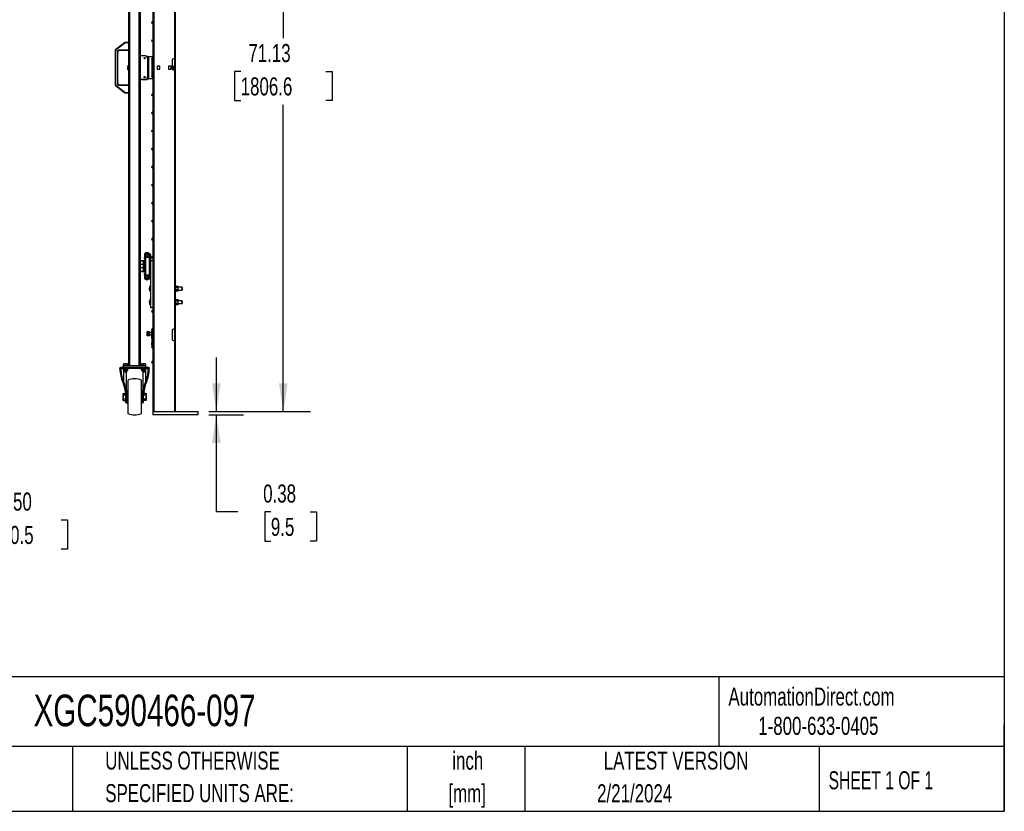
# Model space of a CAD drawing. Header units: inches. Extents: x 0.2 to 10.8, y 0.2 to 8.2.
# Tile 15 of 43: x 6.2 to 10.8, y 0.2 to 3.9. Entities that reach past the tile are written whole.
import ezdxf

# ---------------------------------------------------------------- set-up
doc = ezdxf.new("R2010")
doc.units = ezdxf.units.IN
doc.header["$MEASUREMENT"] = 0
doc.layers.add('DIMENSIONS', color=140, linetype='Continuous', lineweight=25)
doc.layers.add('TEXT', color=140, linetype='Continuous', lineweight=25)
doc.styles.add('SLDTEXTSTYLE0', font='TXT', dxfattribs={"width": 0.7})
doc.styles.add('SLDTEXTSTYLE1', font='TXT', dxfattribs={"width": 0.65})
doc.dimstyles.new('SLDDIMSTYLE1', dxfattribs={"dimtxt": 0.084961, "dimasz": 0.13, "dimexe": 0, "dimexo": 0.0625, "dimgap": 0.02124, "dimtad": 0, "dimtih": 1, "dimtoh": 1, "dimlfac": 24, "dimrnd": 1e-09, "dimzin": 4, "dimdsep": 46, "dimtxsty": 'SLDTEXTSTYLE0', "dimsah": 1, "dimcen": 0.09, "dimadec": 0, "dimazin": 1, "dimtfac": 1, "dimtmove": 0, "dimatfit": 0, "dimfxl": 0, "dimfrac": 2, "dimtolj": 1, "dimtzin": 12, "dimarcsym": 0})
doc.dimstyles.new('SLDDIMSTYLE2', dxfattribs={"dimtxt": 0.084961, "dimasz": 0.13, "dimexe": 0, "dimexo": 0.0625, "dimgap": 0.02124, "dimtad": 0, "dimtih": 1, "dimtoh": 1, "dimlfac": 24, "dimrnd": 1e-09, "dimzin": 12, "dimdsep": 46, "dimtxsty": 'SLDTEXTSTYLE0', "dimsah": 1, "dimcen": 0.09, "dimadec": 0, "dimazin": 3, "dimtfac": 1, "dimtofl": 0, "dimtmove": 0, "dimatfit": 3, "dimfxl": 0, "dimfrac": 2, "dimtolj": 1, "dimtzin": 12, "dimarcsym": 0})
doc.dimstyles.new('SLDDIMSTYLE3', dxfattribs={"dimtxt": 0.084961, "dimasz": 0.13, "dimexe": 0, "dimexo": 0.0625, "dimgap": 0.02124, "dimtad": 0, "dimtih": 1, "dimtoh": 1, "dimlfac": 24, "dimrnd": 1e-09, "dimdsep": 46, "dimtxsty": 'SLDTEXTSTYLE0', "dimsah": 1, "dimcen": 0.09, "dimadec": 0, "dimazin": 2, "dimtfac": 1, "dimtmove": 0, "dimatfit": 0, "dimfxl": 0, "dimfrac": 2, "dimtolj": 1, "dimtzin": 12, "dimarcsym": 0})

# ---------------------------------------------------------------- blocks, each defined once
blk = doc.blocks.new('_D_6')
at = {"layer": 'DIMENSIONS'}
for p, q in [((5.4749, 2.031), (5.4749, 1.471)), ((5.7874, 2.031), (5.7874, 1.471)), ((5.4749, 1.596), (5.2249, 1.596)), ((5.7874, 1.596), (5.9575, 1.596)), ((6.0727, 1.596), (6.0441, 1.596)), ((6.0441, 1.596), (6.0441, 1.461)), ((6.3958, 1.596), (6.4243, 1.596)), ((6.4243, 1.596), (6.4243, 1.461)), ((6.0441, 1.461), (6.0727, 1.461)), ((6.4243, 1.461), (6.3958, 1.461))]:
    blk.add_line(p, q, dxfattribs=at)
for points in [[(5.4749, 1.596), (5.3449, 1.616), (5.3449, 1.576)], [(5.7874, 1.596), (5.9174, 1.576), (5.9174, 1.616)]]:
    blk.add_solid(points, dxfattribs=at)
at = {"layer": 'DIMENSIONS', "char_height": 0.08333, "attachment_point": 1, "style": 'SLDTEXTSTYLE0'}
for s, insert in [('7.50', (6.108, 1.7225)), ('190.5', (6.0727, 1.5684))]:
    blk.add_mtext(s, dxfattribs=dict(at, insert=insert))
blk = doc.blocks.new('_D_7')
at = {"layer": 'DIMENSIONS'}
for p, q in [((6.9732, 5.0601), (7.546, 5.0601)), ((7.421, 5.0601), (7.421, 3.8221)), ((7.2241, 3.668), (7.1956, 3.668)), ((7.1956, 3.668), (7.1956, 3.533)), ((7.618, 3.668), (7.6465, 3.668)), ((7.6465, 3.668), (7.6465, 3.533)), ((7.1956, 3.533), (7.2241, 3.533)), ((7.421, 2.0966), (7.421, 3.514)), ((7.6465, 3.533), (7.618, 3.533)), ((7.0773, 2.0966), (7.546, 2.0966))]:
    blk.add_line(p, q, dxfattribs=at)
for points in [[(7.421, 5.0601), (7.401, 4.9301), (7.441, 4.9301)], [(7.421, 2.0966), (7.441, 2.2266), (7.401, 2.2266)]]:
    blk.add_solid(points, dxfattribs=at)
at = {"layer": 'DIMENSIONS', "char_height": 0.08333, "attachment_point": 1, "style": 'SLDTEXTSTYLE0'}
for s, insert in [('71.13', (7.2595, 3.7945)), ('1806.6', (7.2241, 3.6404))]:
    blk.add_mtext(s, dxfattribs=dict(at, insert=insert))
blk = doc.blocks.new('_D_8')
at = {"layer": 'DIMENSIONS'}
for p, q in [((7.1117, 2.0966), (7.1117, 2.3466)), ((7.0773, 2.0966), (7.2367, 2.0966)), ((7.0773, 2.081), (7.2367, 2.081)), ((7.1117, 1.6333), (7.1117, 2.081)), ((7.2102, 1.6333), (7.1117, 1.6333)), ((7.3634, 1.6333), (7.3349, 1.6333)), ((7.3349, 1.6333), (7.3349, 1.4982)), ((7.5452, 1.6333), (7.5737, 1.6333)), ((7.5737, 1.6333), (7.5737, 1.4982)), ((7.3349, 1.4982), (7.3634, 1.4982)), ((7.5737, 1.4982), (7.5452, 1.4982))]:
    blk.add_line(p, q, dxfattribs=at)
for points in [[(7.1117, 2.0966), (7.1317, 2.2266), (7.0917, 2.2266)], [(7.1117, 2.081), (7.0917, 1.951), (7.1317, 1.951)]]:
    blk.add_solid(points, dxfattribs=at)
at = {"layer": 'DIMENSIONS', "char_height": 0.08333, "attachment_point": 1, "style": 'SLDTEXTSTYLE0'}
for s, insert in [('0.38', (7.328, 1.7597)), ('9.5', (7.3634, 1.6057))]:
    blk.add_mtext(s, dxfattribs=dict(at, insert=insert))

msp = doc.modelspace()

# ---------------------------------------------------------------- linework, layer by layer
for p, q in [((6.7068, 5.06014), (6.7068, 2.31014)), ((6.71201, 2.31014), (6.71201, 5.06014)), ((6.75368, 5.06014), (6.75368, 2.31014)), ((6.75888, 2.31014), (6.75888, 5.06014)), ((6.76188, 2.31234), (6.76188, 5.05714)), ((6.82401, 2.09659), (6.82401, 5.06014)), ((6.92318, 2.09659), (6.92318, 5.06014)), ((6.81901, 4.9143), (6.81901, 3.71639)), ((6.91818, 4.92472), (6.91818, 3.7268)), ((6.68729, 3.79978), (6.6474, 3.76877)), ((6.68857, 3.79813), (6.64868, 3.76713)), ((6.68857, 3.79813), (6.68729, 3.79978)), ((6.69241, 3.79945), (6.69241, 3.80153)), ((6.7068, 3.80153), (6.69241, 3.80153)), ((6.7068, 3.79945), (6.69241, 3.79945)), ((6.64418, 3.76219), (6.64418, 3.60793)), ((6.64627, 3.76219), (6.64418, 3.76219)), ((6.64627, 3.60793), (6.64627, 3.76219)), ((6.64868, 3.76713), (6.6474, 3.76877)), ((6.6546, 3.61296), (6.6546, 3.75716)), ((6.6546, 3.75716), (6.65668, 3.75716)), ((6.65668, 3.61296), (6.65668, 3.75716)), ((6.66502, 3.76757), (6.66502, 3.76549)), ((6.66502, 3.76757), (6.7068, 3.76757)), ((6.66502, 3.76549), (6.7068, 3.76549)), ((6.78303, 3.73982), (6.76188, 3.73982)), ((6.78753, 3.7388), (6.79251, 3.7388)), ((6.7928, 3.73849), (6.78813, 3.73849)), ((6.79251, 3.7388), (6.79251, 3.73849)), ((6.7928, 3.73302), (6.7928, 3.73849)), ((6.7928, 3.73722), (6.79375, 3.73722)), ((6.79345, 3.72941), (6.79345, 3.64087)), ((6.79375, 3.73722), (6.79375, 3.63305)), ((6.79375, 3.73722), (6.80052, 3.73722)), ((6.80052, 3.63305), (6.80052, 3.73722)), ((6.80052, 3.73722), (6.81901, 3.73722)), ((6.70329, 3.69425), (6.70329, 3.68969)), ((6.70329, 3.68969), (6.70329, 3.68058)), ((6.7041, 3.69425), (6.7068, 3.69425)), ((6.7068, 3.68514), (6.7041, 3.68514)), ((6.79345, 3.69555), (6.79375, 3.69555)), ((6.79375, 3.68514), (6.79345, 3.68514)), ((6.8138, 3.72225), (6.8138, 3.69412)), ((6.8138, 3.72225), (6.81901, 3.72225)), ((6.8138, 3.69412), (6.81901, 3.69412)), ((6.8138, 3.69412), (6.8138, 3.68579)), ((6.81901, 3.68579), (6.8138, 3.68579)), ((6.8138, 3.68579), (6.8138, 3.66495)), ((6.81901, 3.71639), (6.81908, 3.71639)), ((6.81901, 3.71639), (6.81901, 3.71097)), ((6.81901, 3.71097), (6.81901, 3.66972)), ((6.81908, 3.71097), (6.81901, 3.71097)), ((6.81908, 3.71639), (6.81908, 3.6643)), ((6.85156, 3.69165), (6.83854, 3.69165)), ((6.83854, 3.69165), (6.83854, 3.67863)), ((6.85156, 3.67863), (6.85156, 3.69165)), ((6.89063, 3.69165), (6.89063, 3.67863)), ((6.90365, 3.69165), (6.89063, 3.69165)), ((6.90365, 3.67863), (6.90365, 3.69165)), ((6.90818, 3.72139), (6.90818, 3.68014)), ((6.91818, 3.7268), (6.9136, 3.7268)), ((6.91818, 3.7268), (6.91901, 3.7268)), ((6.91901, 3.7268), (6.91901, 3.67472)), ((6.70329, 3.68058), (6.70329, 3.67602)), ((6.7041, 3.67602), (6.7068, 3.67602)), ((6.7928, 3.63016), (6.7928, 3.63725)), ((6.79375, 3.67472), (6.79345, 3.67472)), ((6.8138, 3.66495), (6.81901, 3.66495)), ((6.8138, 3.66495), (6.8138, 3.65587)), ((6.8138, 3.65587), (6.8138, 3.6487)), ((6.8138, 3.65587), (6.81901, 3.65587)), ((6.8138, 3.6487), (6.81901, 3.6487)), ((6.81901, 3.66972), (6.81901, 3.6643)), ((6.81901, 3.66972), (6.81908, 3.66972)), ((6.81901, 3.6643), (6.81901, 2.46639)), ((6.81908, 3.6643), (6.81901, 3.6643)), ((6.83854, 3.67863), (6.85156, 3.67863)), ((6.89063, 3.67863), (6.90365, 3.67863)), ((6.9136, 3.67472), (6.91818, 3.67472)), ((6.91818, 3.67472), (6.91818, 2.4768)), ((6.91901, 3.67472), (6.91818, 3.67472)), ((6.64418, 3.60793), (6.64627, 3.60793)), ((6.6474, 3.60135), (6.64868, 3.60299)), ((6.6474, 3.60135), (6.68729, 3.57034)), ((6.64868, 3.60299), (6.68857, 3.57199)), ((6.65668, 3.61296), (6.6546, 3.61296)), ((6.66502, 3.60255), (6.66502, 3.60463)), ((6.7068, 3.60463), (6.66502, 3.60463)), ((6.7068, 3.60255), (6.66502, 3.60255)), ((6.78303, 3.63045), (6.76188, 3.63045)), ((6.76805, 3.63045), (6.76805, 3.63016)), ((6.76805, 3.63016), (6.7928, 3.63016)), ((6.7928, 3.63305), (6.79375, 3.63305)), ((6.79375, 3.63305), (6.80052, 3.63305)), ((6.81901, 3.63305), (6.80052, 3.63305)), ((6.68729, 3.57034), (6.68857, 3.57199)), ((6.69241, 3.57067), (6.69241, 3.56859)), ((6.69241, 3.57067), (6.7068, 3.57067)), ((6.69241, 3.56859), (6.7068, 3.56859)), ((6.78295, 2.82248), (6.77942, 2.82408)), ((6.77951, 2.82187), (6.77951, 2.81666)), ((6.77951, 2.82187), (6.80293, 2.82187)), ((6.7861, 2.82515), (6.7861, 2.82604)), ((6.79835, 2.8188), (6.78793, 2.8188)), ((6.78793, 2.81215), (6.78793, 2.8188)), ((6.78897, 2.82055), (6.7973, 2.82055)), ((6.79859, 2.82187), (6.79813, 2.82292)), ((6.79835, 2.81523), (6.79835, 2.8188)), ((6.79991, 2.82637), (6.80212, 2.82637)), ((6.79991, 2.82249), (6.80212, 2.82249)), ((6.80293, 2.81666), (6.80293, 2.82187)), ((6.80472, 2.81014), (6.80472, 2.81989)), ((6.8086, 2.81014), (6.8086, 2.81989)), ((6.76188, 2.79451), (6.77311, 2.79451)), ((6.77311, 2.79191), (6.76188, 2.79191)), ((6.77561, 2.77539), (6.76188, 2.77539)), ((6.77561, 2.74753), (6.77561, 2.78941)), ((6.77822, 2.74531), (6.77822, 2.79162)), ((6.77951, 2.81666), (6.78793, 2.81666)), ((6.77989, 2.8047), (6.77989, 2.81062)), ((6.78209, 2.79162), (6.78209, 2.74531)), ((6.78468, 2.77899), (6.78209, 2.77899)), ((6.78468, 2.77373), (6.78209, 2.77373)), ((6.78211, 2.79973), (6.78211, 2.79586)), ((6.78211, 2.79973), (6.7862, 2.79973)), ((6.78211, 2.79586), (6.78468, 2.79586)), ((6.78264, 2.7918), (6.78268, 2.79172)), ((6.78468, 2.79972), (6.78468, 2.73722)), ((6.7862, 2.79972), (6.78468, 2.79972)), ((6.7862, 2.81014), (6.80211, 2.81014)), ((6.7862, 2.7268), (6.7862, 2.81014)), ((6.79835, 2.81604), (6.79859, 2.81666)), ((6.79835, 2.81666), (6.80293, 2.81666)), ((6.80085, 2.81014), (6.80085, 2.81201)), ((6.80211, 2.81014), (6.8086, 2.81014)), ((6.80211, 2.81014), (6.80211, 2.7268)), ((6.8086, 2.79451), (6.8086, 2.81014)), ((6.8086, 2.79451), (6.81901, 2.79451)), ((6.8086, 2.57576), (6.8086, 2.79451)), ((6.76188, 2.76155), (6.77561, 2.76155)), ((6.76188, 2.74503), (6.77311, 2.74503)), ((6.77311, 2.74243), (6.76188, 2.74243)), ((6.77989, 2.72632), (6.77989, 2.73224)), ((6.78468, 2.76321), (6.78209, 2.76321)), ((6.78468, 2.75795), (6.78209, 2.75795)), ((6.78211, 2.74108), (6.78211, 2.73721)), ((6.78468, 2.74108), (6.78211, 2.74108)), ((6.7862, 2.73721), (6.78211, 2.73721)), ((6.78268, 2.74521), (6.78264, 2.74513)), ((6.7862, 2.73722), (6.78468, 2.73722)), ((6.77943, 2.71285), (6.78295, 2.71445)), ((6.78793, 2.72028), (6.77951, 2.72028)), ((6.77951, 2.72028), (6.77951, 2.71507)), ((6.80294, 2.71507), (6.77951, 2.71507)), ((6.7861, 2.7109), (6.7861, 2.71178)), ((6.80211, 2.7268), (6.7862, 2.7268)), ((6.78793, 2.71814), (6.78793, 2.72479)), ((6.78793, 2.71814), (6.79835, 2.71814)), ((6.78897, 2.71639), (6.7973, 2.71639)), ((6.79811, 2.71401), (6.79858, 2.71507)), ((6.79835, 2.71814), (6.79835, 2.72171)), ((6.79858, 2.72028), (6.79835, 2.72088)), ((6.80294, 2.72028), (6.79835, 2.72028)), ((6.79991, 2.71445), (6.80212, 2.71445)), ((6.79991, 2.71057), (6.80212, 2.71057)), ((6.80085, 2.72493), (6.80085, 2.7268)), ((6.8086, 2.7268), (6.80211, 2.7268)), ((6.80294, 2.71507), (6.80294, 2.72028)), ((6.80472, 2.71705), (6.80472, 2.7268)), ((6.80734, 2.67907), (6.80734, 2.64954)), ((6.92485, 2.67863), (6.92318, 2.67863)), ((6.92318, 2.64998), (6.92485, 2.64998)), ((6.92485, 2.6643), (6.92485, 2.67863)), ((6.92485, 2.67633), (6.93397, 2.67633)), ((6.93397, 2.67032), (6.92485, 2.67032)), ((6.92485, 2.64998), (6.92485, 2.6643)), ((6.93397, 2.65829), (6.92485, 2.65829)), ((6.93397, 2.65227), (6.92485, 2.65227)), ((6.9349, 2.67472), (6.93397, 2.67633)), ((6.93397, 2.65227), (6.9349, 2.65389)), ((6.9349, 2.67332), (6.9349, 2.67472)), ((6.9349, 2.6643), (6.9349, 2.67332)), ((6.95318, 2.67089), (6.9349, 2.67089)), ((6.9349, 2.65528), (6.9349, 2.6643)), ((6.9349, 2.65771), (6.95318, 2.65771)), ((6.9349, 2.65389), (6.9349, 2.65528)), ((6.95443, 2.66964), (6.95318, 2.67089)), ((6.95318, 2.65771), (6.95318, 2.67089)), ((6.95318, 2.65771), (6.95443, 2.65896)), ((6.95443, 2.66964), (6.95443, 2.65896)), ((6.80734, 2.61657), (6.80734, 2.58704)), ((6.92485, 2.61613), (6.92318, 2.61613)), ((6.92485, 2.6018), (6.92485, 2.61613)), ((6.92485, 2.61383), (6.93397, 2.61383)), ((6.93397, 2.60782), (6.92485, 2.60782)), ((6.92485, 2.58748), (6.92485, 2.6018)), ((6.93397, 2.59579), (6.92485, 2.59579)), ((6.9349, 2.61222), (6.93397, 2.61383)), ((6.93397, 2.58977), (6.9349, 2.59139)), ((6.9349, 2.61082), (6.9349, 2.61222)), ((6.9349, 2.6018), (6.9349, 2.61082)), ((6.95318, 2.60839), (6.9349, 2.60839)), ((6.9349, 2.59278), (6.9349, 2.6018)), ((6.9349, 2.59521), (6.95318, 2.59521)), ((6.9349, 2.59139), (6.9349, 2.59278)), ((6.95443, 2.60714), (6.95318, 2.60839)), ((6.95318, 2.59521), (6.95318, 2.60839)), ((6.95318, 2.59521), (6.95443, 2.59646)), ((6.95443, 2.60714), (6.95443, 2.59646)), ((6.81901, 2.57576), (6.8086, 2.57576)), ((6.92318, 2.58748), (6.92485, 2.58748)), ((6.93397, 2.58977), (6.92485, 2.58977)), ((6.79204, 2.46529), (6.79167, 2.46464)), ((6.79167, 2.46464), (6.79167, 2.44772)), ((6.79286, 2.46529), (6.7921, 2.46529)), ((6.79818, 2.46529), (6.79286, 2.46529)), ((6.79286, 2.45618), (6.79818, 2.45618)), ((6.79818, 2.45618), (6.79818, 2.46529)), ((6.79922, 2.46529), (6.79818, 2.46529)), ((6.80055, 2.46133), (6.79818, 2.46133)), ((6.79818, 2.44706), (6.79818, 2.45618)), ((6.79922, 2.46133), (6.79922, 2.46529)), ((6.80073, 2.4643), (6.80028, 2.4643)), ((6.80292, 2.45618), (6.80042, 2.45618)), ((6.80042, 2.45618), (6.80042, 2.45618)), ((6.80042, 2.45618), (6.80292, 2.45618)), ((6.80323, 2.4643), (6.80073, 2.4643)), ((6.80165, 2.45585), (6.80165, 2.45567)), ((6.80165, 2.45585), (6.80415, 2.45585)), ((6.80415, 2.45567), (6.80165, 2.45567)), ((6.80292, 2.45618), (6.80292, 2.45618)), ((6.81072, 2.46133), (6.80321, 2.46133)), ((6.80415, 2.45585), (6.80415, 2.45567)), ((6.8138, 2.46112), (6.8136, 2.46133)), ((6.8138, 2.46128), (6.81365, 2.46128)), ((6.8138, 2.44347), (6.8138, 2.47159)), ((6.8138, 2.47159), (6.81901, 2.47159)), ((6.81901, 2.46639), (6.81908, 2.46639)), ((6.81901, 2.46639), (6.81901, 2.46097)), ((6.81901, 2.46097), (6.81901, 2.41972)), ((6.81908, 2.46097), (6.81901, 2.46097)), ((6.81908, 2.46639), (6.81908, 2.4143)), ((6.90818, 2.47139), (6.90818, 2.43014)), ((6.91818, 2.4768), (6.9136, 2.4768)), ((6.91818, 2.4768), (6.91901, 2.4768)), ((6.91901, 2.4768), (6.91901, 2.42472)), ((6.79167, 2.44772), (6.79204, 2.44706)), ((6.79818, 2.44706), (6.79286, 2.44706)), ((6.79818, 2.45102), (6.80137, 2.45102)), ((6.79922, 2.44706), (6.79818, 2.44706)), ((6.79922, 2.44706), (6.79922, 2.45102)), ((6.8009, 2.45097), (6.80091, 2.45102)), ((6.8009, 2.44805), (6.80135, 2.44805)), ((6.80135, 2.44805), (6.80385, 2.44805)), ((6.80403, 2.45102), (6.81072, 2.45102)), ((6.8136, 2.45102), (6.8138, 2.45123)), ((6.81365, 2.45108), (6.8138, 2.45108)), ((6.81901, 2.44347), (6.8138, 2.44347)), ((6.8138, 2.43514), (6.8138, 2.44347)), ((6.81901, 2.43514), (6.8138, 2.43514)), ((6.8138, 2.43514), (6.8138, 2.4143)), ((6.81908, 2.4143), (6.8138, 2.4143)), ((6.8138, 2.40522), (6.8138, 2.4143)), ((6.81901, 2.41972), (6.81901, 2.4143)), ((6.81901, 2.41972), (6.81908, 2.41972)), ((6.81901, 2.4143), (6.81901, 2.09659)), ((6.81908, 2.4143), (6.81901, 2.4143)), ((6.9136, 2.42472), (6.91818, 2.42472)), ((6.91818, 2.42472), (6.91818, 2.09659)), ((6.91901, 2.42472), (6.91818, 2.42472)), ((6.81901, 2.40522), (6.8138, 2.40522)), ((6.8138, 2.40522), (6.8138, 2.39805)), ((6.81901, 2.39805), (6.8138, 2.39805)), ((6.66663, 2.29555), (6.66663, 2.29842)), ((6.80205, 2.29555), (6.66663, 2.29555)), ((6.80075, 2.29972), (6.66794, 2.29972)), ((6.68031, 2.29555), (6.68031, 2.29214)), ((6.68031, 2.29214), (6.70505, 2.29214)), ((6.68215, 2.29214), (6.68215, 2.2866)), ((6.68215, 2.2866), (6.68356, 2.28579)), ((6.68226, 2.31014), (6.68226, 2.29972)), ((6.68226, 2.31014), (6.7068, 2.31014)), ((6.68285, 2.2862), (6.68285, 2.23726)), ((6.68812, 2.31665), (6.68356, 2.31665)), ((6.68356, 2.31014), (6.68356, 2.31583)), ((6.68356, 2.28579), (6.68478, 2.28579)), ((6.68478, 2.28579), (6.69268, 2.28579)), ((6.68741, 2.2866), (6.68741, 2.29214)), ((6.68742, 2.28579), (6.68742, 2.28014)), ((6.68742, 2.28014), (6.68867, 2.27889)), ((6.68742, 2.28014), (6.69793, 2.28014)), ((6.69723, 2.31665), (6.68812, 2.31665)), ((6.69668, 2.27889), (6.68867, 2.27889)), ((6.69268, 2.31583), (6.69268, 2.31014)), ((6.69268, 2.28579), (6.70057, 2.28579)), ((6.69668, 2.27889), (6.69793, 2.28014)), ((6.69684, 2.16954), (6.69684, 2.27905)), ((6.70179, 2.31665), (6.69723, 2.31665)), ((6.69793, 2.28014), (6.69793, 2.28579)), ((6.69794, 2.2866), (6.69794, 2.29214)), ((6.70057, 2.28579), (6.70179, 2.28579)), ((6.70179, 2.31583), (6.70179, 2.31014)), ((6.70179, 2.28579), (6.7032, 2.2866)), ((6.7032, 2.2866), (6.7032, 2.29214)), ((6.70505, 2.29214), (6.70505, 2.29555)), ((6.7068, 2.31014), (6.71201, 2.31014)), ((6.71201, 2.31014), (6.75368, 2.31014)), ((6.75368, 2.31014), (6.75888, 2.31014)), ((6.75888, 2.31234), (6.76188, 2.31234)), ((6.75888, 2.31014), (6.78643, 2.31014)), ((6.76364, 2.29555), (6.76364, 2.29214)), ((6.76364, 2.29214), (6.78838, 2.29214)), ((6.76548, 2.29214), (6.76548, 2.2866)), ((6.76548, 2.2866), (6.76689, 2.28579)), ((6.77145, 2.31665), (6.76689, 2.31665)), ((6.76689, 2.31014), (6.76689, 2.31583)), ((6.76689, 2.28579), (6.76812, 2.28579)), ((6.76812, 2.28579), (6.77601, 2.28579)), ((6.77075, 2.2866), (6.77075, 2.29214)), ((6.77076, 2.28579), (6.77076, 2.28014)), ((6.77076, 2.28014), (6.77201, 2.27889)), ((6.77076, 2.28014), (6.78126, 2.28014)), ((6.78057, 2.31665), (6.77145, 2.31665)), ((6.77184, 2.27905), (6.77184, 2.16954)), ((6.78001, 2.27889), (6.77201, 2.27889)), ((6.77601, 2.31583), (6.77601, 2.31014)), ((6.77601, 2.28579), (6.7839, 2.28579)), ((6.78001, 2.27889), (6.78126, 2.28014)), ((6.78512, 2.31665), (6.78057, 2.31665)), ((6.78126, 2.28014), (6.78126, 2.28579)), ((6.78127, 2.2866), (6.78127, 2.29214)), ((6.7839, 2.28579), (6.78512, 2.28579)), ((6.78512, 2.31583), (6.78512, 2.31014)), ((6.78512, 2.28579), (6.78653, 2.2866)), ((6.78584, 2.23726), (6.78584, 2.2862)), ((6.78643, 2.29972), (6.78643, 2.31014)), ((6.78653, 2.2866), (6.78653, 2.29214)), ((6.78838, 2.29214), (6.78838, 2.29555)), ((6.80205, 2.29842), (6.80205, 2.29555)), ((6.70309, 2.24139), (6.70309, 2.08722)), ((6.76559, 2.08722), (6.76559, 2.24139)), ((6.70309, 2.19295), (6.69893, 2.19295)), ((6.69893, 2.19295), (6.69893, 2.13566)), ((6.76976, 2.19295), (6.76559, 2.19295)), ((6.76976, 2.13566), (6.76976, 2.19295)), ((6.68223, 2.18084), (6.68095, 2.17863)), ((6.68095, 2.17863), (6.68095, 2.17671)), ((6.68095, 2.17671), (6.68095, 2.1643)), ((6.68095, 2.1643), (6.68095, 2.1519)), ((6.68095, 2.1519), (6.68095, 2.14998)), ((6.68095, 2.14998), (6.68223, 2.14776)), ((6.68223, 2.18084), (6.6923, 2.18084)), ((6.69265, 2.17257), (6.68223, 2.17257)), ((6.68223, 2.15603), (6.69268, 2.15603)), ((6.68223, 2.14776), (6.69268, 2.14776)), ((6.69268, 2.16954), (6.69268, 2.15157)), ((6.69268, 2.15157), (6.69684, 2.15157)), ((6.69268, 2.15157), (6.69268, 2.13852)), ((6.69268, 2.13852), (6.69684, 2.13852)), ((6.69893, 2.17342), (6.69684, 2.17342)), ((6.69684, 2.15157), (6.69684, 2.16954)), ((6.69684, 2.15519), (6.69893, 2.15519)), ((6.69684, 2.13852), (6.69684, 2.15157)), ((6.77184, 2.17342), (6.76976, 2.17342)), ((6.76976, 2.15519), (6.77184, 2.15519)), ((6.77184, 2.16954), (6.77184, 2.15157)), ((6.77184, 2.15157), (6.77601, 2.15157)), ((6.77184, 2.15157), (6.77184, 2.13852)), ((6.77184, 2.13852), (6.77601, 2.13852)), ((6.77601, 2.15157), (6.77601, 2.16954)), ((6.77601, 2.15603), (6.78646, 2.15603)), ((6.77601, 2.13852), (6.77601, 2.15157)), ((6.78646, 2.14776), (6.77601, 2.14776)), ((6.78646, 2.17257), (6.77604, 2.17257)), ((6.78646, 2.18084), (6.77638, 2.18084)), ((6.78774, 2.17863), (6.78646, 2.18084)), ((6.78646, 2.14776), (6.78774, 2.14998)), ((6.78774, 2.17671), (6.78774, 2.17863)), ((6.78774, 2.1643), (6.78774, 2.17671)), ((6.78774, 2.1519), (6.78774, 2.1643)), ((6.78774, 2.14998), (6.78774, 2.1519)), ((6.69893, 2.13566), (6.70309, 2.13566)), ((6.76559, 2.13566), (6.76976, 2.13566)), ((6.81901, 2.09659), (6.81901, 2.08097)), ((6.81901, 2.09659), (7.02735, 2.09659)), ((7.02735, 2.08097), (7.02735, 2.09659)), ((7.02735, 2.08097), (6.81901, 2.08097))]:
    msp.add_line(p, q)
at = {"flags": 128}
for points in [[(6.78468, 2.79007), (6.78393, 2.79053), (6.78264, 2.7918)], [(6.78468, 2.78974), (6.78414, 2.79018), (6.7827, 2.79173)], [(6.7862, 2.80193), (6.78536, 2.80062), (6.78501, 2.79973)], [(6.78264, 2.74513), (6.78393, 2.74641), (6.78468, 2.74687)], [(6.7827, 2.74521), (6.78414, 2.74676), (6.78468, 2.7472)], [(6.78501, 2.73721), (6.78536, 2.73632), (6.7862, 2.73501)]]:
    msp.add_lwpolyline(points, dxfattribs=at)
for centre in [(6.78043, 3.72941), (6.78043, 3.64087)]:
    msp.add_circle(centre, 0.00283)
for centre, radius, start, end in [((6.81605, 3.89331), 0.00333, 27.43924, 332.56076), ((6.69241, 3.7932), 0.00833, 90, 127.85713), ((6.81605, 3.80998), 0.00333, 27.43924, 332.56076), ((6.65252, 3.76219), 0.00833, 127.85713, 180), ((6.66502, 3.75716), 0.00833, 90, 180), ((6.78303, 3.72941), 0.01042, 0, 90), ((6.81605, 3.72604), 0.00333, 27.43924, 332.56076), ((6.9136, 3.72139), 0.00542, 90, 180), ((6.89714, 3.68514), 0.01498, 0, 42.51208), ((6.89714, 3.68514), 0.01476, 325.64362, 41.58548), ((6.89714, 3.68514), 0.01498, 325.398, 0), ((6.90989, 3.68514), 0.00781, 270, 90), ((6.78043, 3.63982), 0.00354, 49.3716, 130.62845), ((6.78303, 3.64087), 0.01042, 270, 0), ((6.81605, 3.64479), 0.00333, 27.43924, 332.56076), ((6.9136, 3.68014), 0.00542, 180, 270), ((6.65252, 3.60793), 0.00833, 180, 232.14287), ((6.66502, 3.61296), 0.00833, 180, 270), ((6.69241, 3.57692), 0.00833, 232.14287, 270), ((6.81605, 3.55938), 0.00333, 27.43924, 332.56076), ((6.81605, 3.47604), 0.00333, 27.43924, 332.56076), ((6.81605, 3.39271), 0.00333, 27.43924, 332.56076), ((6.81605, 3.30938), 0.00333, 27.43924, 332.56076), ((6.81605, 3.22604), 0.00333, 27.43924, 332.56076), ((6.81605, 3.14271), 0.00333, 27.43924, 332.56076), ((6.81605, 3.05938), 0.00333, 27.43924, 332.56076), ((6.81605, 2.97604), 0.00333, 27.43924, 332.56076), ((6.81605, 2.89271), 0.00333, 27.43924, 332.56076), ((6.79035, 2.81912), 0.012, 37.1689, 155.54554), ((6.79035, 2.81912), 0.00812, 37.1689, 155.54554), ((6.79123, 2.81926), 0.00781, 81.98835, 160.52878), ((6.79134, 2.81796), 0.00352, 132.41203, 166.06253), ((6.79101, 2.82617), 0.00104, 84.59946, 123.79403), ((6.79991, 2.82637), 0.00388, 217.1689, 270), ((6.79493, 2.81796), 0.00352, 13.93747, 47.58797), ((6.80212, 2.81989), 0.00648, 0, 90), ((6.80212, 2.81989), 0.0026, 0, 90), ((6.77311, 2.78941), 0.0051, 0, 90), ((6.77311, 2.78941), 0.0025, 0, 90), ((6.7824, 2.79162), 0.00418, 56.88414, 180), ((6.78355, 2.81062), 0.00367, 49.41778, 180), ((6.78358, 2.8047), 0.00369, 180, 315.19753), ((6.7824, 2.79162), 0.000303, 36.35327, 180), ((6.79123, 2.81926), 0.00781, 199.47122, 245.01295), ((6.79122, 2.81957), 0.00812, 229.41778, 321.23245), ((6.8007, 2.81197), 0.00402, 0, 141.23245), ((6.79122, 2.81957), 0.012, 307.25653, 321.45305), ((6.81605, 2.80938), 0.00333, 27.43924, 332.56076), ((6.77311, 2.74753), 0.0025, 270, 0), ((6.77311, 2.74753), 0.0051, 270, 0), ((6.7824, 2.74531), 0.00418, 180, 303.11586), ((6.78358, 2.73224), 0.00369, 44.80247, 180), ((6.7824, 2.74531), 0.000303, 180, 323.64673), ((6.79035, 2.71782), 0.012, 204.50662, 322.8311), ((6.78355, 2.72632), 0.00367, 180, 310.58222), ((6.79035, 2.71782), 0.00812, 204.50662, 322.8311), ((6.79122, 2.71768), 0.00781, 114.89451, 160.52878), ((6.79122, 2.71768), 0.00781, 199.47122, 278.20809), ((6.79122, 2.71737), 0.00813, 38.76755, 130.58222), ((6.79026, 2.71834), 0.00234, 184.93813, 236.58731), ((6.79101, 2.71077), 0.00104, 236.34041, 275.40054), ((6.79991, 2.71057), 0.00388, 90, 142.8311), ((6.79602, 2.71834), 0.00234, 303.41269, 355.06187), ((6.8007, 2.72497), 0.00402, 218.76755, 360), ((6.79122, 2.71737), 0.012, 38.54695, 52.19381), ((6.80212, 2.71705), 0.0026, 270, 0), ((6.80212, 2.71705), 0.00648, 270, 0), ((6.82222, 2.6643), 0.02096, 135.23467, 224.76533), ((6.80786, 2.67855), 0.000733, 0, 135.23467), ((6.80786, 2.65006), 0.000733, 224.76533, 0), ((6.82222, 2.6018), 0.02096, 135.23467, 224.76533), ((6.80786, 2.61605), 0.000733, 0, 135.23467), ((6.80786, 2.58756), 0.000733, 224.76533, 0), ((6.81605, 2.55938), 0.00333, 27.43924, 332.56076), ((6.81464, 2.45991), 0.00417, 101.53696, 160.7945), ((6.81605, 2.47544), 0.00333, 27.43924, 332.56076), ((6.9136, 2.47139), 0.00542, 90, 180), ((6.81464, 2.45245), 0.00417, 199.2055, 258.46304), ((6.9136, 2.43014), 0.00542, 180, 270), ((6.81605, 2.39419), 0.00333, 27.43924, 332.56076), ((6.81605, 2.32454), 0.00333, 27.43924, 332.56076), ((6.66794, 2.29842), 0.0013, 90, 180), ((6.80075, 2.29842), 0.0013, 0, 90), ((6.73434, 2.16639), 0.08125, 67.38014, 112.61986), ((6.73434, 2.16222), 0.08125, 247.38014, 292.61986)]:
    msp.add_arc(centre, radius, start, end)
for centre, major_axis, start_param, end_param in [((6.72229, 2.29555), (0, 0.09802), 1.5707963, 2.268928), ((6.72229, 2.29555), (0, 0.09069), 1.5707963, 2.268928), ((6.7464, 2.29555), (0, 0.09069), 4.0142573, 4.712389), ((6.7464, 2.29555), (0, 0.09802), 4.0142573, 4.712389), ((6.63702, 2.16954), (0, 0.09802), 4.712389, 5.4105207), ((6.63702, 2.16954), (0, 0.10536), 4.712389, 5.4105207), ((6.83166, 2.16954), (0, 0.10536), 0.8726646, 1.5707963), ((6.83166, 2.16954), (0, 0.09802), 0.8726646, 1.5707963)]:
    msp.add_ellipse(centre, major_axis=major_axis, ratio=0.5677697, start_param=start_param, end_param=end_param)
for points, knots in [([(6.69241, 3.79945), (6.69231, 3.79945), (6.69211, 3.79944), (6.69182, 3.79942), (6.69153, 3.79939), (6.69124, 3.79934), (6.69095, 3.79928), (6.69066, 3.7992), (6.69031, 3.79909), (6.6899, 3.79893), (6.68943, 3.7987), (6.68899, 3.79844), (6.68871, 3.79823), (6.68857, 3.79813)], [0, 0, 0, 0, 0.0718096, 0.1432278, 0.2144136, 0.2855276, 0.356731, 0.4281842, 0.500046, 0.6254253, 0.7499695, 0.8745406, 1, 1, 1, 1]), ([(6.6546, 3.75716), (6.6546, 3.75728), (6.6546, 3.75754), (6.65463, 3.75792), (6.65466, 3.7583), (6.65471, 3.75867), (6.65481, 3.75926), (6.65499, 3.76004), (6.65532, 3.76101), (6.65575, 3.76196), (6.65647, 3.76318), (6.6576, 3.76457), (6.65899, 3.7657), (6.66022, 3.76642), (6.66116, 3.76685), (6.66213, 3.76718), (6.663, 3.76739), (6.66375, 3.7675), (6.66438, 3.76756), (6.66481, 3.76757), (6.66502, 3.76757)], [0, 0, 0, 0, 0.0233358, 0.0466288, 0.0699105, 0.0932121, 0.1165649, 0.1783022, 0.2400921, 0.3044035, 0.3687678, 0.5000056, 0.6312435, 0.695555, 0.7599192, 0.8216565, 0.8834464, 0.92231, 0.9611128, 1, 1, 1, 1]), ([(6.66502, 3.60255), (6.66489, 3.60255), (6.66464, 3.60255), (6.66426, 3.60257), (6.66388, 3.60261), (6.6635, 3.60266), (6.66291, 3.60275), (6.66213, 3.60294), (6.66116, 3.60327), (6.66022, 3.6037), (6.65899, 3.60441), (6.6576, 3.60555), (6.65647, 3.60694), (6.65575, 3.60816), (6.65532, 3.60911), (6.65499, 3.61008), (6.65479, 3.61094), (6.65467, 3.6117), (6.65461, 3.61233), (6.6546, 3.61275), (6.6546, 3.61296)], [0, 0, 0, 0, 0.0233358, 0.0466288, 0.0699105, 0.0932121, 0.1165649, 0.1783022, 0.2400921, 0.3044035, 0.3687678, 0.5000056, 0.6312435, 0.695555, 0.7599192, 0.8216565, 0.8834464, 0.92231, 0.9611128, 1, 1, 1, 1]), ([(6.68857, 3.57199), (6.68865, 3.57193), (6.68881, 3.57181), (6.68905, 3.57165), (6.68931, 3.57149), (6.68956, 3.57135), (6.68983, 3.57123), (6.6901, 3.57111), (6.69045, 3.57098), (6.69087, 3.57086), (6.69138, 3.57075), (6.69189, 3.57068), (6.69224, 3.57068), (6.69241, 3.57067)], [0, 0, 0, 0, 0.07180959, 0.14322777, 0.21441357, 0.28552761, 0.35673098, 0.42818417, 0.500046, 0.62542526, 0.7499695, 0.87454064, 1, 1, 1, 1]), ([(6.79286, 2.45618), (6.79236, 2.45767), (6.79205, 2.45918), (6.79204, 2.46111), (6.79206, 2.4615), (6.79214, 2.46227), (6.79219, 2.46266), (6.79241, 2.4638), (6.79261, 2.46455), (6.79286, 2.46529)], [0, 0, 0, 0, 0.5, 0.5, 0.625, 0.625, 0.75, 0.75, 1, 1, 1, 1]), ([(6.79286, 2.44706), (6.79236, 2.44855), (6.79205, 2.45006), (6.79204, 2.452), (6.79206, 2.45239), (6.79214, 2.45316), (6.79219, 2.45354), (6.79241, 2.45468), (6.79261, 2.45543), (6.79286, 2.45618)], [0, 0, 0, 0, 0.5, 0.5, 0.625, 0.625, 0.75, 0.75, 1, 1, 1, 1]), ([(6.80073, 2.4643), (6.80072, 2.4643), (6.8007, 2.46425), (6.80068, 2.46405), (6.80066, 2.46389), (6.80062, 2.46327), (6.8006, 2.46266), (6.80056, 2.46156), (6.80055, 2.46115), (6.80052, 2.46026), (6.80051, 2.45979), (6.80047, 2.45829), (6.80044, 2.45722), (6.80042, 2.45618)], [0, 0, 0, 0, 0.125, 0.125, 0.25, 0.25, 0.5, 0.5, 0.625, 0.625, 0.75, 0.75, 1, 1, 1, 1]), ([(6.80165, 2.45567), (6.80163, 2.45476), (6.80159, 2.45295), (6.80152, 2.45061), (6.80145, 2.44889), (6.80139, 2.44816), (6.80134, 2.44798), (6.80129, 2.44838), (6.80123, 2.44949), (6.80119, 2.45064), (6.80118, 2.45108)], [0, 0, 0, 0, 0.1412398, 0.2824832, 0.4237314, 0.5649752, 0.6314007, 0.7726417, 0.9138855, 1, 1, 1, 1]), ([(6.80135, 2.45097), (6.80138, 2.45097), (6.8014, 2.45109), (6.80144, 2.45146), (6.80145, 2.45161), (6.80148, 2.45196), (6.80149, 2.45216), (6.80153, 2.45282), (6.80155, 2.45336), (6.8016, 2.45456), (6.80163, 2.45521), (6.80165, 2.45585)], [0, 0, 0, 0, 0.25, 0.25, 0.375, 0.375, 0.5, 0.5, 0.75, 0.75, 1, 1, 1, 1]), ([(6.80292, 2.45618), (6.80294, 2.45709), (6.80298, 2.45892), (6.80305, 2.46135), (6.80311, 2.4632), (6.80318, 2.46414), (6.80323, 2.46441), (6.80329, 2.46398), (6.80335, 2.46287), (6.80339, 2.46172), (6.8034, 2.46128)], [0, 0, 0, 0, 0.1376207, 0.2752448, 0.4128738, 0.5504983, 0.640847, 0.7784688, 0.9160938, 1, 1, 1, 1]), ([(6.80292, 2.45618), (6.80294, 2.45671), (6.80298, 2.45783), (6.80305, 2.45937), (6.80311, 2.4606), (6.80317, 2.46123), (6.80322, 2.46145), (6.80324, 2.46135), (6.80324, 2.46133)], [0, 0, 0, 0, 0.1873232, 0.3930364, 0.5987723, 0.8044887, 0.9576493, 1, 1, 1, 1]), ([(6.80385, 2.44805), (6.80388, 2.44805), (6.8039, 2.44825), (6.80394, 2.44882), (6.80395, 2.44905), (6.80398, 2.4496), (6.80399, 2.44991), (6.80403, 2.45094), (6.80405, 2.45179), (6.8041, 2.45366), (6.80413, 2.45467), (6.80415, 2.45567)], [0, 0, 0, 0, 0.25, 0.25, 0.375, 0.375, 0.5, 0.5, 0.75, 0.75, 1, 1, 1, 1]), ([(6.7921, 2.44706), (6.79208, 2.44706), (6.79181, 2.44706), (6.79235, 2.44706), (6.79286, 2.44706)], [0, 0, 0, 0, 0.067898, 1, 1, 1, 1]), ([(6.68095, 2.17671), (6.68095, 2.17741), (6.68107, 2.17811), (6.68151, 2.17949), (6.68184, 2.18017), (6.68223, 2.18084)], [0, 0, 0, 0, 0.5, 0.5, 1, 1, 1, 1]), ([(6.68223, 2.17257), (6.68184, 2.17325), (6.68151, 2.17393), (6.68107, 2.17531), (6.68095, 2.176), (6.68095, 2.17671)], [0, 0, 0, 0, 0.5, 0.5, 1, 1, 1, 1]), ([(6.68095, 2.1643), (6.68095, 2.16571), (6.68107, 2.16711), (6.68151, 2.16986), (6.68184, 2.17122), (6.68223, 2.17257)], [0, 0, 0, 0, 0.5, 0.5, 1, 1, 1, 1]), ([(6.68223, 2.15603), (6.68184, 2.15738), (6.68151, 2.15875), (6.68107, 2.1615), (6.68095, 2.16289), (6.68095, 2.1643)], [0, 0, 0, 0, 0.5, 0.5, 1, 1, 1, 1]), ([(6.68095, 2.1519), (6.68095, 2.1526), (6.68107, 2.1533), (6.68151, 2.15468), (6.68184, 2.15536), (6.68223, 2.15603)], [0, 0, 0, 0, 0.5, 0.5, 1, 1, 1, 1]), ([(6.68223, 2.14776), (6.68184, 2.14844), (6.68151, 2.14912), (6.68107, 2.1505), (6.68095, 2.15119), (6.68095, 2.1519)], [0, 0, 0, 0, 0.5, 0.5, 1, 1, 1, 1]), ([(6.78646, 2.18084), (6.78685, 2.18017), (6.78717, 2.17949), (6.78762, 2.17811), (6.78774, 2.17741), (6.78774, 2.17671)], [0, 0, 0, 0, 0.5, 0.5, 1, 1, 1, 1]), ([(6.78774, 2.17671), (6.78774, 2.176), (6.78762, 2.17531), (6.78717, 2.17393), (6.78685, 2.17325), (6.78646, 2.17257)], [0, 0, 0, 0, 0.5, 0.5, 1, 1, 1, 1]), ([(6.78646, 2.17257), (6.78685, 2.17122), (6.78717, 2.16986), (6.78762, 2.16711), (6.78774, 2.16571), (6.78774, 2.1643)], [0, 0, 0, 0, 0.5, 0.5, 1, 1, 1, 1]), ([(6.78774, 2.1643), (6.78774, 2.16289), (6.78762, 2.1615), (6.78717, 2.15875), (6.78685, 2.15738), (6.78646, 2.15603)], [0, 0, 0, 0, 0.5, 0.5, 1, 1, 1, 1]), ([(6.78646, 2.15603), (6.78685, 2.15536), (6.78717, 2.15468), (6.78762, 2.1533), (6.78774, 2.1526), (6.78774, 2.1519)], [0, 0, 0, 0, 0.5, 0.5, 1, 1, 1, 1]), ([(6.78774, 2.1519), (6.78774, 2.15119), (6.78762, 2.1505), (6.78717, 2.14912), (6.78685, 2.14844), (6.78646, 2.14776)], [0, 0, 0, 0, 0.5, 0.5, 1, 1, 1, 1])]:
    msp.add_open_spline(points, degree=3, knots=knots)
for points in [[(6.64868, 3.76713), (6.64716, 3.76594), (6.64627, 3.76412), (6.64627, 3.76219)], [(6.70329, 3.68969), (6.70329, 3.69125), (6.70361, 3.69276), (6.7041, 3.69425)], [(6.7041, 3.69425), (6.70361, 3.69425), (6.70329, 3.69425), (6.70329, 3.69425)], [(6.7041, 3.68514), (6.70361, 3.68663), (6.70329, 3.68814), (6.70329, 3.68969)], [(6.70329, 3.68058), (6.70329, 3.68213), (6.70361, 3.68365), (6.7041, 3.68514)], [(6.7041, 3.67602), (6.70361, 3.67751), (6.70329, 3.67902), (6.70329, 3.68058)], [(6.70329, 3.67602), (6.70329, 3.67602), (6.70361, 3.67602), (6.7041, 3.67602)], [(6.64627, 3.60793), (6.64627, 3.606), (6.64716, 3.60418), (6.64868, 3.60299)], [(6.9349, 2.67332), (6.9349, 2.67435), (6.93453, 2.67535), (6.93397, 2.67633)], [(6.93397, 2.67032), (6.93453, 2.6713), (6.9349, 2.6723), (6.9349, 2.67332)], [(6.9349, 2.6643), (6.9349, 2.66636), (6.93453, 2.66835), (6.93397, 2.67032)], [(6.93397, 2.65829), (6.93453, 2.66025), (6.9349, 2.66225), (6.9349, 2.6643)], [(6.9349, 2.65528), (6.9349, 2.65631), (6.93453, 2.65731), (6.93397, 2.65829)], [(6.93397, 2.65227), (6.93453, 2.65326), (6.9349, 2.65426), (6.9349, 2.65528)], [(6.9349, 2.61082), (6.9349, 2.61185), (6.93453, 2.61285), (6.93397, 2.61383)], [(6.93397, 2.60782), (6.93453, 2.6088), (6.9349, 2.6098), (6.9349, 2.61082)], [(6.9349, 2.6018), (6.9349, 2.60386), (6.93453, 2.60585), (6.93397, 2.60782)], [(6.93397, 2.59579), (6.93453, 2.59775), (6.9349, 2.59975), (6.9349, 2.6018)], [(6.9349, 2.59278), (6.9349, 2.59381), (6.93453, 2.59481), (6.93397, 2.59579)], [(6.93397, 2.58977), (6.93453, 2.59076), (6.9349, 2.59176), (6.9349, 2.59278)], [(6.68215, 2.2866), (6.68301, 2.28611), (6.68388, 2.28579), (6.68478, 2.28579)], [(6.68356, 2.31583), (6.68505, 2.31633), (6.68656, 2.31665), (6.68812, 2.31665)], [(6.68356, 2.31665), (6.68356, 2.31665), (6.68356, 2.31633), (6.68356, 2.31583)], [(6.68478, 2.28579), (6.68568, 2.28579), (6.68655, 2.28611), (6.68741, 2.2866)], [(6.68741, 2.2866), (6.68913, 2.28611), (6.69088, 2.28579), (6.69268, 2.28579)], [(6.68812, 2.31665), (6.68967, 2.31665), (6.69119, 2.31633), (6.69268, 2.31583)], [(6.69268, 2.31583), (6.69416, 2.31633), (6.69568, 2.31665), (6.69723, 2.31665)], [(6.69268, 2.28579), (6.69447, 2.28579), (6.69622, 2.28611), (6.69794, 2.2866)], [(6.69723, 2.31665), (6.69879, 2.31665), (6.7003, 2.31633), (6.70179, 2.31583)], [(6.69794, 2.2866), (6.6988, 2.28611), (6.69967, 2.28579), (6.70057, 2.28579)], [(6.70057, 2.28579), (6.70147, 2.28579), (6.70234, 2.28611), (6.7032, 2.2866)], [(6.70179, 2.31583), (6.70179, 2.31633), (6.70179, 2.31665), (6.70179, 2.31665)], [(6.76548, 2.2866), (6.76634, 2.28611), (6.76722, 2.28579), (6.76812, 2.28579)], [(6.76689, 2.31583), (6.76838, 2.31633), (6.7699, 2.31665), (6.77145, 2.31665)], [(6.76689, 2.31665), (6.76689, 2.31665), (6.76689, 2.31633), (6.76689, 2.31583)], [(6.76812, 2.28579), (6.76901, 2.28579), (6.76989, 2.28611), (6.77075, 2.2866)], [(6.77075, 2.2866), (6.77247, 2.28611), (6.77421, 2.28579), (6.77601, 2.28579)], [(6.77145, 2.31665), (6.77301, 2.31665), (6.77452, 2.31633), (6.77601, 2.31583)], [(6.77601, 2.31583), (6.7775, 2.31633), (6.77901, 2.31665), (6.78057, 2.31665)], [(6.77601, 2.28579), (6.7778, 2.28579), (6.77955, 2.28611), (6.78127, 2.2866)], [(6.78057, 2.31665), (6.78212, 2.31665), (6.78363, 2.31633), (6.78512, 2.31583)], [(6.78127, 2.2866), (6.78213, 2.28611), (6.783, 2.28579), (6.7839, 2.28579)], [(6.7839, 2.28579), (6.7848, 2.28579), (6.78567, 2.28611), (6.78653, 2.2866)], [(6.78512, 2.31583), (6.78512, 2.31633), (6.78512, 2.31665), (6.78512, 2.31665)]]:
    msp.add_open_spline(points, degree=3)
at = {"layer": 'TEXT'}
for p, q in [((10.75, 8.25), (10.75, 0.25)), ((10.75, 0.87111), (0.25, 0.87111)), ((9.4321, 0.87111), (9.4321, 0.55)), ((10.75, 0.25), (10.75, 0.65)), ((10.75, 0.55), (0.25, 0.55)), ((6.44804, 0.55), (6.44804, 0.25)), ((7.99308, 0.55), (7.99308, 0.25)), ((8.53591, 0.55), (8.53591, 0.25)), ((9.89562, 0.55), (9.89562, 0.25)), ((0.25, 0.25), (10.75, 0.25))]:
    msp.add_line(p, q, dxfattribs=at)

# ---------------------------------------------------------------- texts
at = {"color": 179, "linetype": 'Continuous', "lineweight": 18, "char_height": 0.0833333, "attachment_point": 1, "style": 'SLDTEXTSTYLE0'}
for s, insert in [('AutomationDirect.com', (9.47618, 0.82191)), ('1-800-633-0405', (9.61384, 0.6865))]:
    msp.add_mtext(s, dxfattribs=dict(at, insert=insert))
at = {"layer": 'TEXT'}
for s, insert, char_height, attachment_point, style in [('XGC590466-097', (6.26802, 0.78909), 0.1458333, 1, 'SLDTEXTSTYLE0'), ('UNLESS OTHERWISE', (6.59874, 0.52614), 0.0833333, 1, 'SLDTEXTSTYLE0'), ('inch', (8.2726, 0.52579), 0.083333, 2, 'SLDTEXTSTYLE0'), ('LATEST VERSION', (9.23434, 0.52614), 0.0833333, 2, 'SLDTEXTSTYLE0'), ('SHEET 1 OF 1', (9.93863, 0.4351), 0.0833333, 1, 'SLDTEXTSTYLE1'), ('SPECIFIED UNITS ARE:', (6.59874, 0.37566), 0.0833333, 1, 'SLDTEXTSTYLE0'), ('[mm]', (8.2698, 0.37531), 0.083333, 2, 'SLDTEXTSTYLE0'), ('2/21/2024', (9.04337, 0.37505), 0.083333, 2, 'SLDTEXTSTYLE0')]:
    msp.add_mtext(s, dxfattribs=dict(at, insert=insert, char_height=char_height, attachment_point=attachment_point, style=style))

# ---------------------------------------------------------------- dimensions: what is measured, and where the dimension line sits
at = {"layer": 'DIMENSIONS'}
for base, p1, p2, dimstyle, picture, middle in [((7.421046, 5.060136), (7.027345, 2.096595), (6.923178, 5.060136), 'SLDDIMSTYLE2', '_D_7', (7.421046, 3.668008)), ((7.1117446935, 2.0809696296), (7.0273450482, 2.0965946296), (7.0273450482, 2.0809696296), 'SLDDIMSTYLE3', '_D_8', (7.1117446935, 1.6332658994))]:
    dim = msp.add_linear_dim(base=base, p1=p1, p2=p2, angle=90, dimstyle=dimstyle, dxfattribs=at)
    dim.commit()
    dim.dimension.update_dxf_attribs({"geometry": picture, "text_midpoint": middle, "dimtype": 160})
dim = msp.add_linear_dim(base=(5.47494, 1.59605), p1=(5.78744, 2.08097), p2=(5.47494, 2.08097), dimstyle='SLDDIMSTYLE1', dxfattribs=at)
dim.commit()
dim.dimension.update_dxf_attribs({"geometry": '_D_6', "text_midpoint": (6.23424, 1.59605), "dimtype": 160})

doc.saveas('drawing.dxf')
